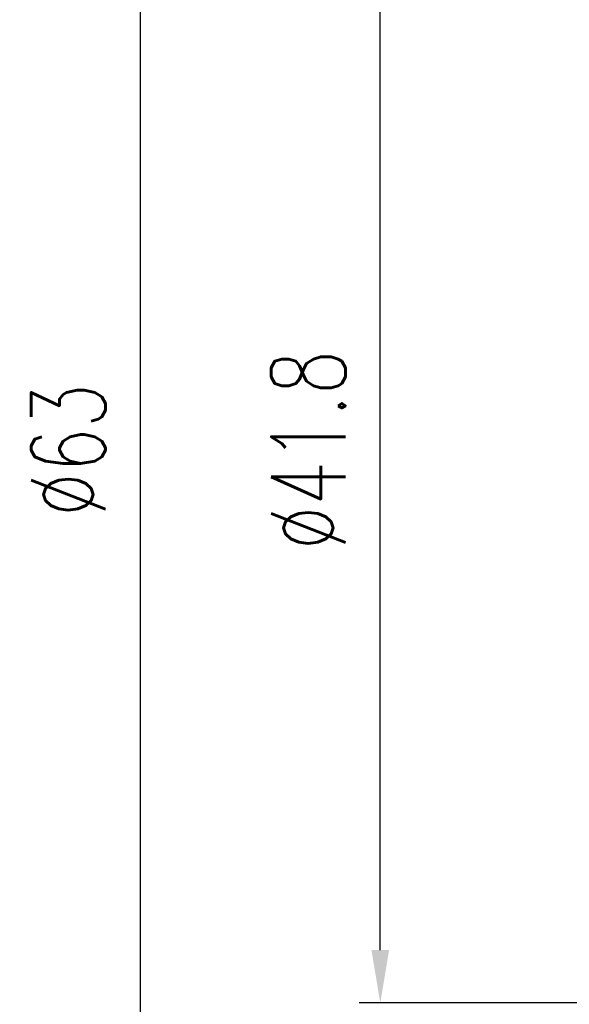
# Model space of a CAD drawing. Header units: millimetres. Extents: x 1479 to 1675, y -1655 to -1555.
# Tile 3 of 55: x 1566 to 1586, y -1625 to -1588. Entities that reach past the tile are written whole.
import ezdxf

# ---------------------------------------------------------------- set-up
doc = ezdxf.new("R2010")
doc.units = ezdxf.units.MM
doc.header["$LTSCALE"] = 0.15
doc.layers.add('DIM', color=4, linetype='Continuous')
doc.styles.add('DIM-7', font='SIMPLEX.shx', dxfattribs={"width": 0.7, "bigfont": 'chineset.shx'})
doc.dimstyles.new('CNS', dxfattribs={"dimtxt": 3.5, "dimasz": 2.5, "dimexe": 1, "dimexo": 1.5, "dimgap": 0.09, "dimtad": 0, "dimdsep": 46, "dimtxsty": 'DIM-7', "dimcen": 0.09, "dimclrd": 256, "dimclre": 256, "dimclrt": 256, "dimadec": 0, "dimazin": 0, "dimtfac": 1, "dimtmove": 1, "dimatfit": 0, "dimfxl": 1, "dimtvp": 0.971429, "dimtolj": 1, "dimarcsym": 0})

# ---------------------------------------------------------------- blocks, each defined once
blk = doc.blocks.new('*D9')
at = {"layer": 'DEFPOINTS', "color": 0}
for p in [(1579.182, -1583.264), (1589.494, -1583.264), (1589.494, -1625.064)]:
    blk.add_point(p, dxfattribs=at)
at = {"layer": 'DIM', "color": 7, "lineweight": -2}
for p, q in [((1588.294, -1583.264), (1578.382, -1583.264)), ((1579.182, -1623.064), (1579.182, -1585.264)), ((1588.294, -1625.064), (1578.382, -1625.064))]:
    blk.add_line(p, q, dxfattribs=at)
at = {"layer": 'DIM', "color": 7}
for points in [[(1578.848, -1585.264), (1579.515, -1585.264), (1579.182, -1583.264)], [(1578.848, -1623.064), (1579.515, -1623.064), (1579.182, -1625.064)]]:
    blk.add_solid(points, dxfattribs=at)
at = {"layer": 'DIM', "color": 7, "insert": (1576.462, -1604.164), "char_height": 2.8, "attachment_point": 5, "rotation": 90, "style": 'DIM-7'}
blk.add_mtext('\\A1;%%C41.8', dxfattribs=at)
blk = doc.blocks.new('*D1')
at = {"layer": 'DEFPOINTS', "color": 0}
for p in [(1601.494, -1572.664), (1570.111, -1635.664), (1601.494, -1635.664)]:
    blk.add_point(p, dxfattribs=at)
at = {"layer": 'DIM', "color": 7, "lineweight": -2}
for p, q in [((1600.294, -1572.664), (1569.311, -1572.664)), ((1570.111, -1574.664), (1570.111, -1633.664)), ((1600.294, -1635.664), (1569.311, -1635.664))]:
    blk.add_line(p, q, dxfattribs=at)
at = {"layer": 'DIM', "color": 7}
for points in [[(1569.777, -1574.664), (1570.444, -1574.664), (1570.111, -1572.664)], [(1569.777, -1633.664), (1570.444, -1633.664), (1570.111, -1635.664)]]:
    blk.add_solid(points, dxfattribs=at)
at = {"layer": 'DIM', "color": 7, "insert": (1567.391, -1604.164), "char_height": 2.8, "attachment_point": 5, "rotation": 90, "style": 'DIM-7'}
blk.add_mtext('\\A1;%%C63', dxfattribs=at)

msp = doc.modelspace()

# ---------------------------------------------------------------- dimensions: what is measured, and where the dimension line sits
at = {"layer": 'DIM', "color": 7}
for base, p1, p2, picture, middle in [((1570.111, -1635.664), (1601.494, -1572.664), (1601.494, -1635.664), '*D1', (1567.391, -1604.164)), ((1579.182, -1583.264), (1589.494, -1625.064), (1589.494, -1583.264), '*D9', (1576.462, -1604.164))]:
    dim = msp.add_linear_dim(base=base, p1=p1, p2=p2, angle=90, text='%%C<>', dimstyle='CNS', override={"dimscale": 0.8, "dimclrd": 7, "dimclre": 7, "dimclrt": 7, "dimtix": 1}, dxfattribs=at)
    dim.commit()
    dim.dimension.update_dxf_attribs({"geometry": picture, "text_midpoint": middle})

doc.saveas('drawing.dxf')
